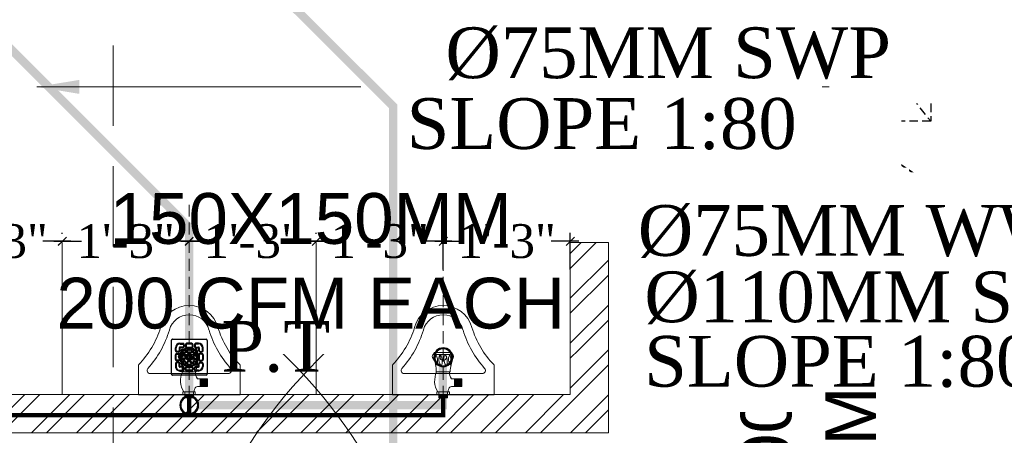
# Model space of a CAD drawing. Header units: inches. Extents: x 105152 to 158499, y 12149 to 30915.
# Tile 219 of 256: x 127097 to 127213, y 21511 to 21560. Entities that reach past the tile are written whole.
import ezdxf

# ---------------------------------------------------------------- set-up
doc = ezdxf.new("R2010")
doc.units = ezdxf.units.IN
doc.header["$MEASUREMENT"] = 0
doc.header["$PDMODE"] = 34
doc.linetypes.add('DASHED2', pattern=[0.375, 0.25, -0.125])
doc.linetypes.add('HIDDEN', pattern=[0.375, 0.25, -0.125])
for name, color, linetype in [('0-SA-DUCT', 250, 'Continuous'), ('AC-SAD', 104, 'Continuous'), ('PP--DIM', 7, 'Continuous'), ('PP-HVAC- GRILL', 1, 'Continuous'), ('PP-SPRINKLER', 1, 'Continuous')]:
    doc.layers.add(name, color=color, linetype=linetype)
for name, color, linetype, lineweight in [('AR - PLAN', 251, 'Continuous', 5), ('BEAM', 173, 'Continuous', 5), ('CENTER', 46, 'DASHED2', 9), ('COVERAGE ', 251, 'Continuous', 5), ('DIFFUSER', 3, 'Continuous', 30), ('DRAINAGE ', 7, 'Continuous', 9), ('EXHAUST AIR DUCT', 13, 'Continuous', 35), ('HVAC SERVICE', 1, 'Continuous', 35), ('HVAC TEXT PP', 104, 'Continuous', 20), ('INLINE  EXHAUST', 211, 'Continuous', 0), ('PD_BRICK WALL_115', 134, 'Continuous', 30), ('PD_FIXTURE', 21, 'Continuous', 25), ('PD_HATCH', 45, 'Continuous', 9), ('PL. FICTURE', 4, 'Continuous', 25), ('PP- 75DIA Soil Waste Sewer pipe', 90, 'Continuous', 9), ('PP-Domestic  Cold Water Supply', 5, 'Continuous', 25), ('PP-Soil Pipe', 1, 'Continuous', 25), ('PP-TEXT', 7, 'Continuous', 40), ('UAV', 140, 'Continuous', 5), ('WATER SUPPLY ', 7, 'Continuous', 9)]:
    doc.layers.add(name, color=color, linetype=linetype, lineweight=lineweight)
doc.styles.add('Arial', font='GOTHIC.TTF')
doc.styles.add('MtX_Times_New_Roman', font='txt')
doc.styles.get("Standard").update_dxf_attribs({"font": 'arial.ttf', "height": 6})
doc.styles.add('TIMES NEW ROMAN', font='times.ttf')
doc.dimstyles.new('PP-DIM', dxfattribs={"dimtxt": 4, "dimasz": 1, "dimexe": 1, "dimexo": 1, "dimgap": 0.09, "dimtad": 0, "dimdec": 0, "dimzin": 0, "dimdsep": 46, "dimlunit": 4, "dimtxsty": 'TIMES NEW ROMAN', "dimblk": 'ARCHTICK', "dimcen": 0.09, "dimdle": 1, "dimclrd": 256, "dimclre": 256, "dimclrt": 256, "dimadec": 0, "dimazin": 0, "dimtfac": 1, "dimtdec": 4, "dimtofl": 0, "dimtmove": 1, "dimatfit": 3, "dimfxl": 1, "dimtolj": 1, "dimtzin": 0, "dimlwd": -1, "dimlwe": -1, "dimarcsym": 0})

# ---------------------------------------------------------------- blocks, each defined once
blk = doc.blocks.new('PP-CEILING PENDANT')
at = {"layer": 'COVERAGE ', "color": 8, "lineweight": 5}
blk.add_circle((0, 0), 1700, dxfattribs=at)
blk = doc.blocks.new('zw$239F')
at = {"layer": 'AC-SAD', "color": 8, "linetype": 'HIDDEN', "ltscale": 50}
for p, q in [((345, 0), (0, 270)), ((0, 0), (345, 270))]:
    blk.add_line(p, q, dxfattribs=at)
at = {"layer": 'AC-SAD'}
for p, q in [((113.9, 205.2), (172.5, 251.6)), ((172.5, 251.6), (172.5, 45.7)), ((231.1, 251.6), (172.5, 251.6)), ((231.1, 251.6), (231.1, 45.7)), ((97.6, 205.2), (97.6, 92.1)), ((97.6, 205.2), (113.9, 205.2)), ((113.9, 205.2), (113.9, 92.1)), ((231.1, 205.2), (247.3, 205.2)), ((247.3, 205.2), (247.3, 92.1)), ((345, 205.2), (345, 92.1)), ((97.6, 92.1), (113.9, 92.1)), ((113.9, 92.1), (172.5, 45.7)), ((231.1, 92.1), (247.3, 92.1)), ((231.1, 45.7), (172.5, 45.7)), ((172.5, 18.4), (172.5, 45.7)), ((216.1, 45.7), (216.1, 18.4)), ((216.1, 18.4), (172.5, 18.4))]:
    blk.add_line(p, q, dxfattribs=at)
at = {"layer": 'AC-SAD', "ltscale": 500}
for p, q in [((24.4, 205.2), (0, 205.2)), ((0, 92.1), (0, 205.2)), ((97.6, 205.2), (73.2, 205.2)), ((271.7, 205.2), (247.3, 205.2)), ((247.3, 92.1), (247.3, 205.2)), ((345, 205.2), (320.6, 205.2)), ((24.4, 92.1), (0, 92.1)), ((97.6, 92.1), (73.2, 92.1)), ((271.7, 92.1), (247.3, 92.1)), ((345, 92.1), (320.6, 92.1))]:
    blk.add_line(p, q, dxfattribs=at)
at = {"layer": 'AC-SAD', "color": 1, "ltscale": 500}
for p, q in [((24.4, 92.1), (24.4, 205.2)), ((48.8, 92.1), (48.8, 205.2)), ((73.2, 92.1), (73.2, 205.2)), ((271.7, 92.1), (271.7, 205.2)), ((296.1, 92.1), (296.1, 205.2)), ((320.6, 92.1), (320.6, 205.2))]:
    blk.add_line(p, q, dxfattribs=at)
at = {"layer": 'AC-SAD', "color": 8, "linetype": 'HIDDEN', "ltscale": 50}
blk.add_lwpolyline([(0, 0), (0, 270), (345, 270), (345, 0)], close=True, dxfattribs=at)
at = {"layer": 'AC-SAD', "color": 1, "ltscale": 500}
for centre, major_axis, ratio, start_param, end_param in [((36.6, 205.2), (-8.63, 8.63), 1, 3.926991, 7.068583), ((61, 205.2), (-8.63, 8.63), 1, 3.926991, 7.068583), ((283.9, 205.2), (-8.63, 8.63), 1, 3.926991, 7.068583), ((308.3, 205.2), (-8.63, 8.63), 1, 3.926991, 7.068583), ((36.6, 92.1), (-9.21, -9.21), 0.885218, 5.436977, 8.57857), ((61, 92.1), (-9.21, -9.21), 0.885218, 5.436977, 8.57857), ((283.9, 92.1), (-9.21, -9.21), 0.885218, 5.436977, 8.57857), ((308.3, 92.1), (-9.21, -9.21), 0.885218, 5.436977, 8.57857)]:
    blk.add_ellipse(centre, major_axis=major_axis, ratio=ratio, start_param=start_param, end_param=end_param, dxfattribs=at)
blk = doc.blocks.new('zw$E1C9')
at = {"layer": '0-SA-DUCT', "color": 1}
for p, q in [((0, 3.74), (6, 9.74)), ((0, 9.74), (6, 3.74)), ((0, 8.74), (6, 8.74)), ((0, 7.74), (6, 7.74)), ((0, 6.74), (6, 6.74)), ((6, 5.74), (0, 5.74)), ((6, 4.74), (0, 4.74))]:
    blk.add_line(p, q, dxfattribs=at)
at = {"layer": '0-SA-DUCT', "color": 1, "lineweight": 30}
blk.add_lwpolyline([(0, 9.74), (6, 9.74), (6, 3.74), (0, 3.74)], close=True, dxfattribs=at)
at = {"layer": 'DIFFUSER', "color": 3, "extrusion": (2.80089e-06, 4.46e-14, 1)}
for p, q in [((3, 10.1, 0), (1.51, 12.59, 0)), ((1.51, 12.59, 0), (2.38, 12.59, 0)), ((2.38, 12.59, 0), (2.38, 13.49, 0)), ((2.38, 13.49, 0), (3.62, 13.49, 0)), ((3, 10.1, 0), (4.49, 12.59, 0)), ((3.62, 12.59, 0), (3.62, 13.49, 0)), ((4.49, 12.59, 0), (3.62, 12.59, 0))]:
    blk.add_line(p, q, dxfattribs=at)
at = {"layer": 'DIFFUSER', "color": 8, "extrusion": (-4.46e-14, -2.80089e-06, 1)}
blk.add_line((1, 8.74, 0), (1, 8.74, 0), dxfattribs=at)
at = {"layer": 'DIFFUSER', "color": 3, "extrusion": (2.80089e-06, -4.46e-14, 1)}
for p, q in [((3, 3.39, 0), (1.51, 0.9, 0)), ((3, 3.39, 0), (4.49, 0.9, 0)), ((1.51, 0.9, 0), (2.38, 0.9, 0)), ((2.38, 0.9, 0), (2.38, 0, 0)), ((2.38, 0, 0), (3.62, 0, 0)), ((4.49, 0.9, 0), (3.62, 0.9, 0)), ((3.62, 0.9, 0), (3.62, 0, 0))]:
    blk.add_line(p, q, dxfattribs=at)
blk = doc.blocks.new('HVAC SERVICE')
at = {"layer": 'EXHAUST AIR DUCT'}
for p, q in [((974.37, -44.48, 0), (968.37, -44.48, 0)), ((968.37, -44.48, 0), (968.37, -63.28, 0)), ((974.37, -44.48, 0), (974.37, -59.72, 0)), ((1018.34, -54.69, 0), (1016.86, -57.9, 0)), ((1028.86, -57.9, 0), (1027.39, -54.69, 0)), ((1016.86, -57.9, 0), (1016.86, -121.68, 0)), ((1016.86, -57.9, 0), (1028.86, -57.9, 0)), ((1028.86, -57.9, 0), (1028.86, -121.68, 0)), ((968.37, -59.72, 0), (974.37, -59.72, 0)), ((974.37, -59.72, 0), (977.7, -63.28, 0)), ((1012.73, -63.28, 0), (1016.86, -59.66, 0)), ((1032.56, -62.16, 0), (1028.86, -59.68, 0)), ((1028.86, -68.16, 0), (1028.86, -62.16, 0)), ((1094.52, -62.16, 0), (1032.56, -62.16, 0)), ((1032.56, -68.16, 0), (1032.56, -62.16, 0)), ((1012.73, -63.28, 0), (815.35, -63.28, 0)), ((931.26, -63.28, 0), (925.26, -63.28, 0)), ((1012.73, -69.28, 0), (1012.73, -63.28, 0)), ((1016.86, -69.28, 0), (1016.86, -63.28, 0)), ((1094.52, -68.16, 0), (1028.86, -68.16, 0)), ((1016.86, -69.28, 0), (815.35, -69.28, 0))]:
    blk.add_line(p, q, dxfattribs=at)
at = {"layer": 'INLINE  EXHAUST', "lineweight": 30, "ltscale": 1000, "xscale": 0.08, "yscale": 0.08, "zscale": 0.08, "rotation": 270}
blk.add_blockref('zw$239F', (1010.97, -27.1, 0), dxfattribs=at)
at = {"layer": 'PP-HVAC- GRILL', "lineweight": 30, "ltscale": 1000, "xscale": 0.6666666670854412, "yscale": 0.6666666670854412, "zscale": 0.6666666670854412, "rotation": 90}
blk.add_blockref('zw$E1C9', (975.82, -48.48, 0), dxfattribs=at)
at = {"layer": 'HVAC TEXT PP', "insert": (1010.12, -120.49, 0), "char_height": 6, "attachment_point": 1, "rotation": 90, "bg_fill": 2}
blk.add_mtext_dynamic_manual_height_columns('\\pxql;300X200MM\\P500 CFM ', width=135.3112, gutter_width=50, heights=[-16], dxfattribs=at)
at = {"layer": 'HVAC TEXT PP', "insert": (891.69, -63.18), "char_height": 6, "attachment_point": 1, "bg_fill": 2}
blk.add_mtext_dynamic_manual_height_columns('\\pxqc;150X150MM\\P200 CFM EACH', width=135.3112, gutter_width=50, heights=[-16], dxfattribs=at)
at = {"layer": 'HVAC TEXT PP', "insert": (996.6, -63.72), "char_height": 6, "attachment_point": 1, "bg_fill": 2}
blk.add_mtext_dynamic_manual_height_columns('\\pxqc;150X150MM\\P200 CFM EACH', width=135.3112, gutter_width=50, heights=[-16], dxfattribs=at)
blk = doc.blocks.new('URINAL AV-PP')
at = {"layer": 'CENTER', "ltscale": 5}
blk.add_line((0, 0.33), (0, -19.61), dxfattribs=at)
at = {"layer": 'UAV'}
for p, q in [((-0.66, -0.29), (-0.66, 0)), ((-0.66, 0), (0.63, 0)), ((-0.44, 0.33), (-0.44, 0)), ((0.44, 0.33), (-0.44, 0.33)), ((0.44, 0.27), (-0.44, 0.27)), ((0.44, 0.22), (-0.44, 0.22)), ((0.44, 0.16), (-0.44, 0.16)), ((0.44, 0.11), (-0.44, 0.11)), ((0.44, 0.06), (-0.44, 0.06)), ((-0.44, 0), (-0.44, -0.29)), ((0, 0.33), (0, 0)), ((0.44, 0), (0.44, 0.33)), ((0.63, 0), (0.63, -0.29)), ((0.63, -0.29), (-0.66, -0.29)), ((0.44, 0), (0.44, -0.29)), ((0.85, -0.83), (1.91, -0.83)), ((1.15, -1.62), (1.15, -0.83)), ((1.2, -1.62), (1.2, -0.83)), ((1.25, -1.62), (1.25, -0.83)), ((1.31, -1.62), (1.31, -0.83)), ((1.36, -1.62), (1.36, -0.83)), ((1.42, -1.62), (1.42, -0.83)), ((1.47, -1.62), (1.47, -0.83)), ((1.53, -1.62), (1.53, -0.83)), ((1.58, -1.62), (1.58, -0.83)), ((1.64, -1.62), (1.64, -0.83)), ((1.69, -1.62), (1.69, -0.83)), ((1.75, -1.62), (1.75, -0.83)), ((1.8, -1.62), (1.8, -0.83)), ((1.86, -1.62), (1.86, -0.83)), ((1.91, -1.62), (1.91, -0.83)), ((0.85, -1.62), (1.91, -1.62)), ((-0.75, -2.36), (0.72, -2.36)), ((-0.94, -4.35), (0.89, -4.36))]:
    blk.add_line(p, q, dxfattribs=at)
for centre, radius, start, end in [((1.3, -1.43), 2.19, 148.4203, 205.0044), ((0.95, -0.41), 0.434, 163.4815, 256.4871), ((1.83, -2.28), 1.18, 146.0106, 183.9414), ((-2.89, -2.61), 2.16, 325.4641, 6.6805), ((0.92, -3.72), 1.38, 149.002, 179.3727), ((-0.22, -3.03), 0.0444, 22.3068, 157.6932), ((-1.74, -3.47), 1.63, 344.6565, 16.3906), ((1.44, -3.72), 1.38, 149.002, 179.3727), ((0.3, -3.03), 0.0444, 22.3068, 157.6932), ((-1.22, -3.47), 1.63, 344.6565, 16.3906), ((5.19, -2.14), 4.48, 182.7872, 201.6775), ((-0.85, -3.93), 0.281, 160.0867, 238.5665), ((-0.04, -3.63), 0.833, 137.2334, 212.3378), ((-0.99, -3.85), 0.344, 317.3015, 350.6653), ((-1.79, -3.48), 1.21, 339.5193, 19.7037), ((0.56, -3.69), 1.02, 180.5091, 203.3313), ((-0.49, -3.77), 0.353, 290.2975, 337.3492), ((1.08, -3.69), 1.02, 180.5091, 203.3313), ((0.03, -3.77), 0.353, 290.2975, 337.3492), ((1.36, -3.63), 0.833, 137.2334, 212.3378), ((0.4, -3.84), 0.344, 317.3015, 350.6653), ((-0.4, -3.47), 1.21, 339.5193, 19.7037), ((0.81, -3.95), 0.263, 303.5384, 36.0533), ((-0.04, -21.41), 17.27, 86.6913, 93.1887), ((-1.62, -4.45), 0.684, 8.4516, 24.808), ((0.46, -4.08), 0.504, 327.1624, 350.0789)]:
    blk.add_arc(centre, radius, start, end, dxfattribs=at)
blk = doc.blocks.new('_ArchTick')
at = {"color": 0, "linetype": 'ByBlock', "const_width": 0.15}
blk.add_lwpolyline([(-0.5, -0.5), (0.5, 0.5)], dxfattribs=at)
blk = doc.blocks.new('*D798')
at = {"layer": 'Defpoints', "color": 0}
for p in [(587.66, 256.84), (587.66, 252.51), (602.66, 252.51)]:
    blk.add_point(p, dxfattribs=at)
at = {"layer": 'PP--DIM', "ltscale": 12}
for p, q in [((587.66, 253.51), (587.66, 257.84)), ((602.66, 253.51), (602.66, 257.84)), ((586.66, 256.84), (589.94, 256.84)), ((603.66, 256.84), (600.39, 256.84))]:
    blk.add_line(p, q, dxfattribs=at)
at = {"layer": 'PP--DIM', "rotation": 180}
blk.add_blockref('_ArchTick', (587.66, 256.84), dxfattribs=at)
at = {"layer": 'PP--DIM'}
blk.add_blockref('_ArchTick', (602.66, 256.84), dxfattribs=at)
at = {"layer": 'PP--DIM', "insert": (595.16, 256.84), "char_height": 4, "attachment_point": 5, "style": 'TIMES NEW ROMAN'}
blk.add_mtext('\\A1;1\'-3"', dxfattribs=at)
blk = doc.blocks.new('*D799')
at = {"layer": 'Defpoints', "color": 0}
for p in [(572.66, 256.84), (572.66, 256.72), (587.66, 252.51)]:
    blk.add_point(p, dxfattribs=at)
at = {"layer": 'PP--DIM', "ltscale": 12}
for p, q in [((572.66, 257.72), (572.66, 257.84)), ((587.66, 253.51), (587.66, 257.84)), ((571.66, 256.84), (574.94, 256.84)), ((588.66, 256.84), (585.39, 256.84))]:
    blk.add_line(p, q, dxfattribs=at)
at = {"layer": 'PP--DIM', "rotation": 180}
blk.add_blockref('_ArchTick', (572.66, 256.84), dxfattribs=at)
at = {"layer": 'PP--DIM'}
blk.add_blockref('_ArchTick', (587.66, 256.84), dxfattribs=at)
at = {"layer": 'PP--DIM', "insert": (580.16, 256.84), "char_height": 4, "attachment_point": 5, "style": 'TIMES NEW ROMAN'}
blk.add_mtext('\\A1;1\'-3"', dxfattribs=at)
blk = doc.blocks.new('*D800')
at = {"layer": 'Defpoints', "color": 0}
for p in [(557.65, 256.84), (557.65, 256.84), (572.66, 256.72)]:
    blk.add_point(p, dxfattribs=at)
at = {"layer": 'PP--DIM', "ltscale": 12}
for p, q in [((557.65, 257.84), (557.65, 257.84)), ((572.66, 257.72), (572.66, 257.84)), ((556.65, 256.84), (559.94, 256.84)), ((573.66, 256.84), (570.38, 256.84))]:
    blk.add_line(p, q, dxfattribs=at)
at = {"layer": 'PP--DIM', "rotation": 180}
blk.add_blockref('_ArchTick', (557.65, 256.84), dxfattribs=at)
at = {"layer": 'PP--DIM'}
blk.add_blockref('_ArchTick', (572.66, 256.84), dxfattribs=at)
at = {"layer": 'PP--DIM', "insert": (565.16, 256.84), "char_height": 4, "attachment_point": 5, "style": 'TIMES NEW ROMAN'}
blk.add_mtext('\\A1;1\'-3"', dxfattribs=at)
blk = doc.blocks.new('*D801')
at = {"layer": 'Defpoints', "color": 0}
for p in [(542.66, 256.84), (542.66, 256.72), (557.65, 256.84)]:
    blk.add_point(p, dxfattribs=at)
at = {"layer": 'PP--DIM', "ltscale": 12}
for p, q in [((542.66, 257.72), (542.66, 257.84)), ((557.65, 257.84), (557.65, 257.84)), ((541.66, 256.84), (544.94, 256.84)), ((558.65, 256.84), (555.38, 256.84))]:
    blk.add_line(p, q, dxfattribs=at)
at = {"layer": 'PP--DIM', "rotation": 180}
blk.add_blockref('_ArchTick', (542.66, 256.84), dxfattribs=at)
at = {"layer": 'PP--DIM'}
blk.add_blockref('_ArchTick', (557.65, 256.84), dxfattribs=at)
at = {"layer": 'PP--DIM', "insert": (550.16, 256.84), "char_height": 4, "attachment_point": 5, "style": 'TIMES NEW ROMAN'}
blk.add_mtext('\\A1;1\'-3"', dxfattribs=at)
blk = doc.blocks.new('*D802')
at = {"layer": 'Defpoints', "color": 0}
for p in [(527.65, 256.84), (527.65, 256.84), (542.66, 256.72)]:
    blk.add_point(p, dxfattribs=at)
at = {"layer": 'PP--DIM', "ltscale": 12}
for p, q in [((527.65, 257.84), (527.65, 257.84)), ((542.66, 257.72), (542.66, 257.84)), ((526.65, 256.84), (529.94, 256.84)), ((543.66, 256.84), (540.38, 256.84))]:
    blk.add_line(p, q, dxfattribs=at)
at = {"layer": 'PP--DIM', "rotation": 180}
blk.add_blockref('_ArchTick', (527.65, 256.84), dxfattribs=at)
at = {"layer": 'PP--DIM'}
blk.add_blockref('_ArchTick', (542.66, 256.84), dxfattribs=at)
at = {"layer": 'PP--DIM', "insert": (535.16, 256.84), "char_height": 4, "attachment_point": 5, "style": 'TIMES NEW ROMAN'}
blk.add_mtext('\\A1;1\'-3"', dxfattribs=at)
blk = doc.blocks.new('BT-PP')
for radius in [37.5, 33.8]:
    blk.add_circle((0, 0), radius)
blk = doc.blocks.new('PP-GRATING')
at = {"linetype": 'Continuous'}
for p, q in [((-53.1, -49.4), (-53.1, 49.4)), ((-49.7, 52.9), (49.7, 52.9)), ((-27.6, 40.7), (-27.6, 38.6)), ((-19.6, 40.7), (-27.6, 40.7)), ((-19.6, 38.6), (-27.6, 38.6)), ((-27.6, 29.6), (-27.6, 27.5)), ((-27.6, 29.6), (-19.6, 29.6)), ((-19.6, 38.6), (-19.6, 40.7)), ((-19.6, 27.5), (-19.6, 29.6)), ((-17.3, 31.8), (-17.3, 36.4)), ((-15.3, 36.4), (-17.3, 36.4)), ((-17.3, 31.8), (-15.3, 31.8)), ((-15.3, 31.8), (-15.3, 36.4)), ((-11.4, 36.4), (-11.4, 31.8)), ((-9.4, 36.4), (-11.4, 36.4)), ((-11.4, 31.8), (-9.4, 31.8)), ((-9.4, 36.4), (-9.4, 31.8)), ((-7.1, 38.6), (-7.1, 40.7)), ((-7.1, 40.7), (6.5, 40.7)), ((-7.1, 38.6), (6.5, 38.6)), ((-7.1, 29.6), (6.5, 29.6)), ((-7.1, 29.6), (-7.1, 27.5)), ((6.5, 40.7), (6.5, 38.6)), ((6.5, 29.6), (6.5, 27.5)), ((8.8, 31.8), (8.8, 36.4)), ((10.9, 36.4), (8.8, 36.4)), ((8.8, 31.8), (10.9, 31.8)), ((10.9, 31.8), (10.9, 36.4)), ((14.7, 31.8), (14.7, 36.4)), ((14.7, 36.4), (16.8, 36.4)), ((16.8, 31.8), (14.7, 31.8)), ((16.8, 31.8), (16.8, 36.4)), ((19, 40.7), (27, 40.7)), ((19, 38.6), (19, 40.7)), ((19, 38.6), (27, 38.6)), ((27, 29.6), (19, 29.6)), ((19, 27.5), (19, 29.6)), ((27, 40.7), (27, 38.6)), ((27, 29.6), (27, 27.5)), ((52.6, 50), (52.6, -48.9)), ((-38.9, 27.3), (-41, 27.3)), ((-41, 27.3), (-41, 19.3)), ((-38.9, 19.3), (-41, 19.3)), ((-41, 6.8), (-41, -6.8)), ((-38.9, 6.8), (-41, 6.8)), ((-38.9, 27.3), (-38.9, 19.3)), ((-38.9, 6.8), (-38.9, -6.8)), ((-36.7, 17), (-32.1, 17)), ((-36.7, 17), (-36.7, 15)), ((-36.7, 15), (-32.1, 15)), ((-32.1, 11.1), (-36.7, 11.1)), ((-36.7, 11.1), (-36.7, 9.1)), ((-32.1, 9.1), (-36.7, 9.1)), ((-32.1, 9.1), (-32.1, 11.1)), ((-29.8, 19.3), (-29.8, 27.3)), ((-27.8, 27.3), (-29.8, 27.3)), ((-29.8, 19.3), (-27.8, 19.3)), ((-29.8, -6.8), (-29.8, 6.8)), ((-29.8, 6.8), (-27.8, 6.8)), ((-27.8, 19.3), (-27.8, 27.3)), ((-27.8, -6.8), (-27.8, 6.8)), ((-27.6, 27.5), (-19.6, 27.5)), ((-23.9, 14.8), (-23.9, 19.3)), ((-21.9, 19.3), (-23.9, 19.3)), ((-21.9, 14.8), (-23.9, 14.8)), ((-23.9, -2.3), (-23.9, 2.3)), ((-21.9, 2.3), (-23.9, 2.3)), ((-21.9, 14.8), (-21.9, 19.3)), ((-21.9, -2.3), (-21.9, 2.3)), ((-19.6, 23.6), (-15.1, 23.6)), ((-19.6, 21.6), (-19.6, 23.6)), ((-19.6, 21.6), (-15.1, 21.6)), ((-15.1, 12.5), (-19.6, 12.5)), ((-19.6, 12.5), (-19.6, 10.5)), ((-15.1, 10.5), (-19.6, 10.5)), ((-19.6, 6.6), (-15.1, 6.6)), ((-19.6, 4.5), (-19.6, 6.6)), ((-19.6, 4.5), (-15.1, 4.5)), ((-15.1, 23.6), (-15.1, 21.6)), ((-15.1, 12.5), (-15.1, 10.5)), ((-15.1, 6.6), (-15.1, 4.5)), ((-12.8, 19.3), (-12.8, 14.8)), ((-10.7, 19.3), (-12.8, 19.3)), ((-12.8, 14.8), (-10.7, 14.8)), ((-12.8, 2.3), (-12.8, -2.3)), ((-10.7, 2.3), (-12.8, 2.3)), ((-10.7, 19.3), (-10.7, 14.8)), ((-10.7, 2.3), (-10.7, -2.3)), ((-7.1, 27.5), (6.5, 27.5)), ((-6.9, 14.8), (-6.9, 19.3)), ((-4.8, 19.3), (-6.9, 19.3)), ((-4.8, 14.8), (-6.9, 14.8)), ((-6.9, -2.3), (-6.9, 2.3)), ((-4.8, 2.3), (-6.9, 2.3)), ((-4.8, 14.8), (-4.8, 19.3)), ((-4.8, -2.3), (-4.8, 2.3)), ((-2.6, 23.6), (2, 23.6)), ((-2.6, 21.6), (-2.6, 23.6)), ((-2.6, 21.6), (2, 21.6)), ((2, 12.5), (-2.6, 12.5)), ((-2.6, 12.5), (-2.6, 10.5)), ((2, 10.5), (-2.6, 10.5)), ((-2.6, 6.6), (2, 6.6)), ((-2.6, 4.5), (-2.6, 6.6)), ((-2.6, 4.5), (2, 4.5)), ((2, 23.6), (2, 21.6)), ((2, 12.5), (2, 10.5)), ((2, 6.6), (2, 4.5)), ((4.3, 19.3), (4.3, 14.8)), ((6.3, 19.3), (4.3, 19.3)), ((4.3, 14.8), (6.3, 14.8)), ((4.3, 2.3), (4.3, -2.3)), ((6.3, 2.3), (4.3, 2.3)), ((6.3, 19.3), (6.3, 14.8)), ((6.3, 2.3), (6.3, -2.3)), ((10.2, 14.8), (10.2, 19.3)), ((12.2, 19.3), (10.2, 19.3)), ((12.2, 14.8), (10.2, 14.8)), ((10.2, -2.3), (10.2, 2.3)), ((12.2, 2.3), (10.2, 2.3)), ((12.2, 14.8), (12.2, 19.3)), ((12.2, -2.3), (12.2, 2.3)), ((14.5, 23.6), (19, 23.6)), ((14.5, 21.6), (14.5, 23.6)), ((14.5, 21.6), (19, 21.6)), ((19, 12.5), (14.5, 12.5)), ((14.5, 12.5), (14.5, 10.5)), ((19, 10.5), (14.5, 10.5)), ((14.5, 6.6), (19, 6.6)), ((14.5, 4.5), (14.5, 6.6)), ((14.5, 4.5), (19, 4.5)), ((27, 27.5), (19, 27.5)), ((19, 23.6), (19, 21.6)), ((19, 12.5), (19, 10.5)), ((19, 6.6), (19, 4.5)), ((21.3, 19.3), (21.3, 14.8)), ((23.4, 19.3), (21.3, 19.3)), ((21.3, 14.8), (23.4, 14.8)), ((21.3, 2.3), (21.3, -2.3)), ((23.4, 2.3), (21.3, 2.3)), ((23.4, 19.3), (23.4, 14.8)), ((23.4, 2.3), (23.4, -2.3)), ((27.2, 19.3), (27.2, 27.3)), ((27.2, 27.3), (29.3, 27.3)), ((29.3, 19.3), (27.2, 19.3)), ((27.2, -6.8), (27.2, 6.8)), ((29.3, 6.8), (27.2, 6.8)), ((29.3, 19.3), (29.3, 27.3)), ((29.3, -6.8), (29.3, 6.8)), ((36.1, 17), (31.5, 17)), ((36.1, 15), (31.5, 15)), ((31.5, 11.1), (36.1, 11.1)), ((31.5, 9.1), (31.5, 11.1)), ((31.5, 9.1), (36.1, 9.1)), ((36.1, 17), (36.1, 15)), ((36.1, 11.1), (36.1, 9.1)), ((38.4, 27.3), (38.4, 19.3)), ((38.4, 27.3), (40.4, 27.3)), ((38.4, 19.3), (40.4, 19.3)), ((38.4, 6.8), (38.4, -6.8)), ((38.4, 6.8), (40.4, 6.8)), ((40.4, 27.3), (40.4, 19.3)), ((40.4, 6.8), (40.4, -6.8)), ((-41, -6.8), (-38.9, -6.8)), ((-41, -27.3), (-41, -19.3)), ((-38.9, -19.3), (-41, -19.3)), ((-38.9, -27.3), (-41, -27.3)), ((-38.9, -27.3), (-38.9, -19.3)), ((-36.7, -9.1), (-32.1, -9.1)), ((-36.7, -9.1), (-36.7, -11.1)), ((-36.7, -11.1), (-32.1, -11.1)), ((-36.7, -17), (-36.7, -15)), ((-36.7, -15), (-32.1, -15)), ((-36.7, -17), (-32.1, -17)), ((-32.1, -9.1), (-32.1, -11.1)), ((-29.8, -6.8), (-27.8, -6.8)), ((-29.8, -19.3), (-27.8, -19.3)), ((-29.8, -19.3), (-29.8, -27.3)), ((-27.8, -27.3), (-29.8, -27.3)), ((-27.8, -19.3), (-27.8, -27.3)), ((-27.6, -27.5), (-19.6, -27.5)), ((-27.6, -29.6), (-27.6, -27.5)), ((-21.9, -2.3), (-23.9, -2.3)), ((-23.9, -19.3), (-23.9, -14.8)), ((-21.9, -14.8), (-23.9, -14.8)), ((-21.9, -19.3), (-23.9, -19.3)), ((-21.9, -19.3), (-21.9, -14.8)), ((-15.1, -4.5), (-19.6, -4.5)), ((-19.6, -4.5), (-19.6, -6.6)), ((-15.1, -6.6), (-19.6, -6.6)), ((-19.6, -10.5), (-15.1, -10.5)), ((-19.6, -12.5), (-19.6, -10.5)), ((-19.6, -12.5), (-15.1, -12.5)), ((-15.1, -21.6), (-19.6, -21.6)), ((-19.6, -21.6), (-19.6, -23.6)), ((-15.1, -23.6), (-19.6, -23.6)), ((-19.6, -27.5), (-19.6, -29.6)), ((-15.1, -4.5), (-15.1, -6.6)), ((-15.1, -10.5), (-15.1, -12.5)), ((-15.1, -21.6), (-15.1, -23.6)), ((-12.8, -2.3), (-10.7, -2.3)), ((-12.8, -14.8), (-12.8, -19.3)), ((-10.7, -14.8), (-12.8, -14.8)), ((-12.8, -19.3), (-10.7, -19.3)), ((-10.7, -14.8), (-10.7, -19.3)), ((-7.1, -27.5), (6.5, -27.5)), ((-7.1, -29.6), (-7.1, -27.5)), ((-4.8, -2.3), (-6.9, -2.3)), ((-6.9, -19.3), (-6.9, -14.8)), ((-4.8, -14.8), (-6.9, -14.8)), ((-4.8, -19.3), (-6.9, -19.3)), ((-4.8, -19.3), (-4.8, -14.8)), ((2, -4.5), (-2.6, -4.5)), ((-2.6, -4.5), (-2.6, -6.6)), ((2, -6.6), (-2.6, -6.6)), ((-2.6, -10.5), (2, -10.5)), ((-2.6, -12.5), (-2.6, -10.5)), ((-2.6, -12.5), (2, -12.5)), ((2, -21.6), (-2.6, -21.6)), ((-2.6, -21.6), (-2.6, -23.6)), ((2, -23.6), (-2.6, -23.6)), ((2, -4.5), (2, -6.6)), ((2, -10.5), (2, -12.5)), ((2, -21.6), (2, -23.6)), ((4.3, -2.3), (6.3, -2.3)), ((4.3, -14.8), (4.3, -19.3)), ((6.3, -14.8), (4.3, -14.8)), ((4.3, -19.3), (6.3, -19.3)), ((6.3, -14.8), (6.3, -19.3)), ((6.5, -29.6), (6.5, -27.5)), ((12.2, -2.3), (10.2, -2.3)), ((10.2, -19.3), (10.2, -14.8)), ((12.2, -14.8), (10.2, -14.8)), ((12.2, -19.3), (10.2, -19.3)), ((12.2, -19.3), (12.2, -14.8)), ((19, -4.5), (14.5, -4.5)), ((14.5, -4.5), (14.5, -6.6)), ((19, -6.6), (14.5, -6.6)), ((14.5, -10.5), (19, -10.5)), ((14.5, -12.5), (14.5, -10.5)), ((14.5, -12.5), (19, -12.5)), ((19, -21.6), (14.5, -21.6)), ((14.5, -21.6), (14.5, -23.6)), ((19, -23.6), (14.5, -23.6)), ((19, -4.5), (19, -6.6)), ((19, -10.5), (19, -12.5)), ((19, -21.6), (19, -23.6)), ((27, -27.5), (19, -27.5)), ((19, -27.5), (19, -29.6)), ((21.3, -2.3), (23.4, -2.3)), ((21.3, -14.8), (21.3, -19.3)), ((23.4, -14.8), (21.3, -14.8)), ((21.3, -19.3), (23.4, -19.3)), ((23.4, -14.8), (23.4, -19.3)), ((27, -29.6), (27, -27.5)), ((29.3, -6.8), (27.2, -6.8)), ((27.2, -19.3), (27.2, -27.3)), ((29.3, -19.3), (27.2, -19.3)), ((27.2, -27.3), (29.3, -27.3)), ((29.3, -19.3), (29.3, -27.3)), ((36.1, -9.1), (31.5, -9.1)), ((31.5, -9.1), (31.5, -11.1)), ((36.1, -11.1), (31.5, -11.1)), ((36.1, -15), (31.5, -15)), ((36.1, -17), (31.5, -17)), ((36.1, -9.1), (36.1, -11.1)), ((36.1, -17), (36.1, -15)), ((40.4, -6.8), (38.4, -6.8)), ((38.4, -19.3), (40.4, -19.3)), ((38.4, -27.3), (38.4, -19.3)), ((38.4, -27.3), (40.4, -27.3)), ((40.4, -27.3), (40.4, -19.3)), ((49.2, -52.3), (-50.3, -52.3)), ((-27.6, -29.6), (-19.6, -29.6)), ((-27.6, -40.7), (-27.6, -38.6)), ((-19.6, -38.6), (-27.6, -38.6)), ((-19.6, -40.7), (-27.6, -40.7)), ((-19.6, -38.6), (-19.6, -40.7)), ((-17.3, -31.8), (-17.3, -36.4)), ((-17.3, -31.8), (-15.3, -31.8)), ((-15.3, -36.4), (-17.3, -36.4)), ((-15.3, -31.8), (-15.3, -36.4)), ((-11.4, -36.4), (-11.4, -31.8)), ((-11.4, -31.8), (-9.4, -31.8)), ((-9.4, -36.4), (-11.4, -36.4)), ((-9.4, -36.4), (-9.4, -31.8)), ((-7.1, -29.6), (6.5, -29.6)), ((6.5, -38.6), (-7.1, -38.6)), ((-7.1, -38.6), (-7.1, -40.7)), ((6.5, -40.7), (-7.1, -40.7)), ((6.5, -38.7), (6.5, -40.7)), ((8.8, -31.8), (8.8, -36.4)), ((8.8, -31.8), (10.9, -31.8)), ((8.8, -36.4), (10.9, -36.4)), ((10.9, -31.8), (10.9, -36.4)), ((14.7, -31.8), (14.7, -36.4)), ((16.8, -31.8), (14.7, -31.8)), ((14.7, -36.4), (16.8, -36.4)), ((16.8, -31.8), (16.8, -36.4)), ((27, -29.6), (19, -29.6)), ((19, -38.6), (19, -40.7)), ((19, -38.6), (27, -38.6)), ((19, -40.7), (27, -40.7)), ((27, -40.7), (27, -38.6))]:
    blk.add_line(p, q, dxfattribs=at)
for centre, radius, start, end in [((-49.7, 49.4), 3.41, 90, 180), ((-27.6, 27.3), 13.4, 90, 180), ((-27.6, 27.3), 11.4, 90, 180), ((-27.6, 27.3), 2.27, 90, 180), ((-19.6, 36.4), 4.32, 360, 90), ((-19.6, 36.4), 2.27, 360, 90), ((-19.6, 31.8), 4.32, 270, 360), ((-19.6, 31.8), 2.27, 270, 360), ((-7.1, 36.4), 4.32, 90, 180), ((-7.1, 31.8), 4.32, 180, 270), ((-7.1, 36.4), 2.27, 90, 180), ((-7.1, 31.8), 2.27, 180, 270), ((6.5, 36.4), 4.32, 360, 90), ((6.5, 36.4), 2.27, 360, 90), ((6.5, 31.8), 4.32, 270, 360), ((6.5, 31.8), 2.27, 270, 360), ((19, 36.4), 4.32, 90, 180), ((19, 31.8), 4.32, 180, 270), ((19, 36.4), 2.27, 90, 180), ((19, 31.8), 2.27, 180, 270), ((27, 27.3), 13.4, 0, 90), ((27, 27.3), 11.4, 0, 90), ((27, 27.3), 2.27, 0, 90), ((49.7, 50), 2.84, 360, 90), ((-36.7, 19.3), 4.32, 180, 270), ((-36.7, 6.8), 4.32, 90, 180), ((-36.7, 19.3), 2.27, 180, 270), ((-36.7, 6.8), 2.27, 90, 180), ((-32.1, 19.3), 4.32, 270, 360), ((-32.1, 19.3), 2.27, 270, 360), ((-32.1, 6.8), 4.32, 360, 90), ((-32.1, 6.8), 2.27, 360, 90), ((-27.6, 27.3), 0.227, 90, 180), ((-19.6, 19.3), 4.32, 90, 180), ((-19.6, 14.8), 4.32, 180, 270), ((-19.6, 2.3), 4.32, 90, 180), ((-19.6, 19.3), 2.27, 90, 180), ((-19.6, 19.3), 2.27, 90, 180), ((-19.6, 14.8), 2.27, 180, 270), ((-19.6, 2.3), 2.27, 90, 180), ((-19.6, 2.3), 2.27, 90, 180), ((-15.1, 19.3), 4.32, 360, 90), ((-15.1, 19.3), 2.27, 360, 90), ((-15.1, 14.8), 2.27, 270, 360), ((-15.1, 14.8), 4.32, 270, 0), ((-15.1, 2.3), 4.32, 360, 90), ((-15.1, 2.3), 2.27, 360, 90), ((-2.6, 19.3), 4.32, 90, 180), ((-2.6, 14.8), 4.32, 180, 270), ((-2.6, 2.3), 4.32, 90, 180), ((-2.6, 19.3), 2.27, 90, 180), ((-2.6, 19.3), 2.27, 90, 180), ((-2.6, 14.8), 2.27, 180, 270), ((-2.6, 2.3), 2.27, 90, 180), ((-2.6, 2.3), 2.27, 90, 180), ((2, 19.3), 4.32, 360, 90), ((2, 19.3), 2.27, 360, 90), ((2, 14.8), 2.27, 270, 0), ((2, 14.8), 4.32, 270, 0), ((2, 2.3), 4.32, 360, 90), ((2, 2.3), 2.27, 360, 90), ((14.5, 19.3), 4.32, 90, 180), ((14.5, 14.8), 4.32, 180, 270), ((14.5, 2.3), 4.32, 90, 180), ((14.5, 19.3), 2.27, 90, 180), ((14.5, 14.8), 2.27, 180, 270), ((14.5, 2.3), 2.27, 90, 180), ((14.5, 2.3), 2.27, 90, 180), ((19, 19.3), 4.32, 360, 90), ((19, 19.3), 2.27, 360, 90), ((19, 14.8), 2.27, 270, 0), ((19, 14.8), 4.32, 270, 0), ((19, 2.3), 4.32, 360, 90), ((19, 2.3), 2.27, 360, 90), ((27, 27.3), 0.227, 0, 90), ((31.5, 19.3), 4.32, 180, 270), ((31.5, 6.8), 4.32, 90, 180), ((31.5, 19.3), 2.27, 180, 270), ((31.5, 6.8), 2.27, 90, 180), ((36.1, 19.3), 2.27, 270, 0), ((36.1, 19.3), 4.32, 270, 0), ((36.1, 6.8), 4.32, 360, 90), ((36.1, 6.8), 2.27, 360, 90), ((-36.7, -6.8), 4.32, 180, 270), ((-36.7, -19.3), 4.32, 90, 180), ((-27.6, -27.3), 13.4, 180, 270), ((-36.7, -6.8), 2.27, 180, 270), ((-36.7, -19.3), 2.27, 90, 180), ((-27.6, -27.3), 11.4, 180, 270), ((-32.1, -6.8), 4.32, 270, 360), ((-32.1, -6.8), 2.27, 270, 360), ((-32.1, -19.3), 4.32, 360, 90), ((-32.1, -19.3), 2.27, 360, 90), ((-27.6, -27.3), 2.27, 180, 270), ((-27.6, -27.3), 0.227, 180, 270), ((-19.6, -2.3), 4.32, 180, 270), ((-19.6, -14.8), 4.32, 90, 180), ((-19.6, -19.3), 4.32, 180, 270), ((-19.6, -2.3), 2.27, 180, 270), ((-19.6, -14.8), 2.27, 90, 180), ((-19.6, -14.8), 2.27, 90, 180), ((-19.6, -19.3), 2.27, 180, 270), ((-19.6, -31.8), 4.32, 360, 90), ((-15.1, -2.3), 2.27, 270, 360), ((-15.1, -2.3), 4.32, 270, 0), ((-15.1, -14.8), 4.32, 360, 90), ((-15.1, -14.8), 2.27, 360, 90), ((-15.1, -19.3), 2.27, 270, 360), ((-15.1, -19.3), 4.32, 270, 0), ((-7.1, -31.8), 4.32, 90, 180), ((-2.6, -2.3), 4.32, 180, 270), ((-2.6, -14.8), 4.32, 90, 180), ((-2.6, -19.3), 4.32, 180, 270), ((-2.6, -2.3), 2.27, 180, 270), ((-2.6, -14.8), 2.27, 90, 180), ((-2.6, -14.8), 2.27, 90, 180), ((-2.6, -19.3), 2.27, 180, 270), ((2, -2.3), 2.27, 270, 0), ((2, -2.3), 4.32, 270, 0), ((2, -14.8), 4.32, 360, 90), ((2, -14.8), 2.27, 360, 90), ((2, -19.3), 2.27, 270, 0), ((2, -19.3), 4.32, 270, 0), ((6.5, -31.8), 4.32, 360, 90), ((14.5, -2.3), 4.32, 180, 270), ((14.5, -14.8), 4.32, 90, 180), ((14.5, -19.3), 4.32, 180, 270), ((14.5, -2.3), 2.27, 180, 270), ((14.5, -14.8), 2.27, 90, 180), ((14.5, -14.8), 2.27, 90, 180), ((14.5, -19.3), 2.27, 180, 270), ((19, -31.8), 4.32, 90, 180), ((19, -2.3), 2.27, 270, 0), ((19, -2.3), 4.32, 270, 0), ((19, -14.8), 4.32, 360, 90), ((19, -14.8), 2.27, 360, 90), ((19, -19.3), 2.27, 270, 0), ((19, -19.3), 4.32, 270, 0), ((27, -27.3), 2.27, 270, 360), ((27, -27.3), 0.227, 270, 360), ((27, -27.3), 13.4, 270, 360), ((27, -27.3), 11.4, 270, 360), ((31.5, -6.8), 4.32, 180, 270), ((31.5, -19.3), 4.32, 90, 180), ((31.5, -6.8), 2.27, 180, 270), ((31.5, -19.3), 2.27, 90, 180), ((36.1, -6.8), 2.27, 270, 0), ((36.1, -6.8), 4.32, 270, 0), ((36.1, -19.3), 4.32, 360, 90), ((36.1, -19.3), 2.27, 360, 90), ((-50.7, -49.8), 2.49, 171.2591, 278.7567), ((-19.6, -31.8), 2.27, 360, 90), ((-19.6, -36.4), 4.32, 270, 0), ((-19.6, -36.4), 2.27, 270, 0), ((-7.1, -36.4), 4.32, 180, 270), ((-7.1, -31.8), 2.27, 90, 180), ((-7.1, -36.4), 2.27, 180, 270), ((6.5, -31.8), 2.27, 360, 90), ((6.6, -36.4), 2.27, 269.679, 359.679), ((6.6, -36.4), 4.32, 269.679, 359.679), ((19, -36.4), 4.32, 180, 270), ((19, -31.8), 2.27, 90, 180), ((19, -36.4), 2.27, 180, 270), ((49.2, -48.9), 3.41, 270, 360)]:
    blk.add_arc(centre, radius, start, end, dxfattribs=at)
blk = doc.blocks.new('A$C33087201')
at = {"color": 251, "lineweight": 5}
for p, q in [((0, 289.6), (165, 289.6)), ((0, 289.6), (0, 193.2)), ((330, 289.6), (165, 289.6)), ((330, 289.6), (330, 193.2)), ((38.1, 220.9), (291.9, 220.9))]:
    blk.add_line(p, q, dxfattribs=at)
blk.add_circle((165, 168.2), 10.4, dxfattribs=at)
for centre, radius, start, end in [((-215.7, -16.2), 300.6, 16.9059, 44.1446), ((38.1, 210.9), 10, 90, 221.8242), ((-215.7, -16.2), 330.6, 16.9059, 41.8242), ((545.7, -16.2), 330.6, 138.1758, 163.0941), ((545.7, -16.2), 300.6, 135.8554, 163.0941), ((291.9, 210.9), 10, 318.1758, 90), ((164.8, 96.2), 96.2, 195.0681, 270.0943), ((164.8, 96.2), 66.2, 195.0681, 270.0943), ((165.2, 96.2), 66.2, 269.9057, 344.9319), ((165.2, 96.2), 96.2, 269.9057, 344.9319)]:
    blk.add_arc(centre, radius, start, end, dxfattribs=at)
blk = doc.blocks.new('FIRST FLOOR PLAN 0')
at = {"layer": 'PD_HATCH', "lineweight": 5}
h = blk.add_hatch(dxfattribs=at)
h.set_pattern_fill('ANSI32', color=251, scale=10)
h.set_pattern_definition([(45, (26013.4692, 17879.387), (-2.65165043, 2.65165043), []), (45, (26015.237, 17879.387), (-2.65165043, 2.65165043), [])])
h.paths.add_polyline_path([(-193.5, -135.5), (-198, -135.5), (-198, -159.5), (-193.5, -159.5)])
h.paths.add_polyline_path([(-60, -121.87), (-69, -121.87), (-69, -159.5), (-64.5, -159.5), (-64.5, -126.37), (-60, -126.37)])
h.paths.add_polyline_path([(-9, -121.87), (-36, -121.87), (-36, -126.37), (-9, -126.37)])
h.paths.add_polyline_path([(-121.5, -69), (-126, -69), (-126, -87), (-246, -87), (-246, -91.5), (-121.5, -91.5)])
at = {"layer": 'PD_BRICK WALL_115', "color": 251, "lineweight": 5}
for p, q in [((-126, -87), (-126, -69)), ((-126, -69), (-121.5, -69)), ((-121.5, -91.5), (-121.5, -69)), ((-246, -87), (-126, -87)), ((-246, -91.5), (-121.5, -91.5))]:
    blk.add_line(p, q, dxfattribs=at)
at = {"layer": 'PD_FIXTURE', "color": 251, "lineweight": 5, "ltscale": 12}
for p, q in [((-186, -87), (-186, -69)), ((-156, -87), (-156, -69))]:
    blk.add_line(p, q, dxfattribs=at)
at = {"layer": 'PD_FIXTURE', "color": 251, "ltscale": 12, "xscale": 0.03636363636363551, "yscale": 0.03636363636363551, "zscale": 0.03636363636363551, "rotation": 180}
for p in [(-165, -76.47), (-135, -76.47)]:
    blk.add_blockref('A$C33087201', p, dxfattribs=at)
blk = doc.blocks.new('columns2')
at = {"layer": 'PD_HATCH', "color": 173, "linetype": 'HIDDEN', "lineweight": 5, "ltscale": 38}
blk.add_line((936, -95), (936, 48), dxfattribs=at)
blk = doc.blocks.new('WATER SUPPLY')
at = {"layer": 'PP-Domestic  Cold Water Supply', "const_width": 0.5}
for points in [[(491.24, 236.31), (587.65, 236.31), (587.65, 238.72)], [(557.65, 238.65), (557.65, 236.31)]]:
    blk.add_lwpolyline(points, dxfattribs=at)
at = {"layer": 'PL. FICTURE', "xscale": -1.1436951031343, "yscale": 1.1436951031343, "zscale": 1.1436951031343, "rotation": 180.000000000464}
for p in [(557.65, 238.72), (587.66, 238.72)]:
    blk.add_blockref('URINAL AV-PP', p, dxfattribs=at)
at = {"layer": 'PP-TEXT', "insert": (589.49, 289.62), "char_height": 5, "width": 51.683, "attachment_point": 1, "style": 'MtX_Times_New_Roman'}
blk.add_mtext('∅ 32MM CWS RUNNING IN CEILING LVL. ', dxfattribs=at)
at = {"layer": 'PP--DIM', "ltscale": 12}
for base, p1, p2, picture, middle in [((527.65, 256.84), (542.66, 256.72), (527.65, 256.84), '*D802', (535.16, 256.84)), ((542.66, 256.84), (557.65, 256.84), (542.66, 256.72), '*D801', (550.16, 256.84)), ((557.65, 256.84), (572.66, 256.72), (557.65, 256.84), '*D800', (565.16, 256.84)), ((572.66, 256.84), (587.66, 252.51), (572.66, 256.72), '*D799', (580.16, 256.84)), ((587.66, 256.84), (602.66, 252.51), (587.66, 252.51), '*D798', (595.16, 256.84))]:
    dim = blk.add_linear_dim(base=base, p1=p1, p2=p2, dimstyle='PP-DIM', override={"dimblk": 'ArchTick'}, dxfattribs=at)
    dim.commit()
    dim.dimension.update_dxf_attribs({"geometry": picture, "text_midpoint": middle})
at = {"layer": 'PP-TEXT', "lineweight": 70, "ltscale": 12}
blk.add_leader([(637.98, 300.72), (637.98, 274.63), (589.28, 274.63)], dimstyle='PP-DIM', override={"dimtxt": 8.5, "dimasz": 5, "dimcen": 0, "dimtfac": 12, "dimtdec": 1, "dimfxl": 7, "dimfxlon": 1, "dimlwd": 18, "dimarcsym": 1}, dxfattribs=at)
blk = doc.blocks.new('DRAINAGE')
at = {"layer": 'PP-Soil Pipe', "color": 1, "ltscale": 0.015}
for points in [[(827.35, 604.78, 1, 1, 0), (854.27, 577.86, 1, 1, 0), (854.27, 564.64, 1, 1, 0)], [(854.27, 561.4, 1, 1, 0), (854.27, 557.85, 1, 1, 0)], [(855.27, 556.85, 1, 1, 0), (884.23, 556.85, 1, 1, 0), (884.23, 561.4, 1, 1, 0)]]:
    blk.add_lwpolyline(points, format="xyseb", dxfattribs=at)
for name, p, xscale, yscale, zscale, rotation in [('PP-GRATING', (854.27, 562.51), 0.04021621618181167, 0.04021621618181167, 40.21621618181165, 269.9999999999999), ('BT-PP', (854.27, 562.51), -0.02961412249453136, 0.02961412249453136, 0.02961412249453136, 270), ('BT-PP', (884.27, 562.51), -0.02961412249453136, 0.02961412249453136, 0.02961412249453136, 270), ('BT-PP', (854.27, 556.85), -0.02961412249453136, 0.02961412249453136, 0.02961412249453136, 270)]:
    blk.add_blockref(name, p, dxfattribs=dict(at, xscale=xscale, yscale=yscale, zscale=zscale, rotation=rotation))
at = {"layer": 'PP-TEXT', "char_height": 6, "width": 79.3915, "style": 'Arial', "bg_fill": 2}
for s, insert, attachment_point in [('\\pxql;{\\fTimes New Roman|b0|i0|c0|p34;%%C75MM SWP }', (963.92, 595.25, 0), 9), ('\\pxql;{\\fTimes New Roman|b0|i0|c0|p34;%%C75MM WWP }', (907.25, 574.25, 0), 7)]:
    blk.add_mtext(s, dxfattribs=dict(at, insert=insert, attachment_point=attachment_point))
at = {"layer": 'PP-TEXT', "insert": (858.07, 560.68), "char_height": 6, "width": 26.6614, "attachment_point": 7, "style": 'Arial'}
blk.add_mtext('{\\fTimes New Roman|b0|i0|c0|p0;P.T}', dxfattribs=at)
at = {"layer": 'PP-TEXT', "lineweight": 70, "ltscale": 12}
for points in [[(836.27, 594.46), (929.86, 594.46)], [(972.4, 573.23), (910.51, 573.23)]]:
    blk.add_leader(points, dimstyle='PP-DIM', override={"dimtxt": 8.5, "dimasz": 5, "dimtad": 0, "dimdec": 1, "dimcen": 0, "dimtfac": 12, "dimtdec": 1, "dimfxl": 7, "dimfxlon": 1, "dimlwd": 18, "dimarcsym": 1}, dxfattribs=at)
at = {"layer": 'PP-TEXT', "char_height": 6, "style": 'Arial', "bg_fill": 2}
for s, insert, width, attachment_point in [('\\pxqr;{\\fTimes New Roman|b0|i0|c0|p34; \\PSLOPE 1:80}', (926.02, 587), 48.446, 9), ('\\pxql;{\\fTimes New Roman|b0|i0|c0|p34;%%C110MM SWP }', (908.02, 566.41, 0), 79.3915, 7)]:
    blk.add_mtext(s, dxfattribs=dict(at, insert=insert, width=width, attachment_point=attachment_point))
at = {"layer": 'PP- 75DIA Soil Waste Sewer pipe', "ltscale": 0.015}
blk.add_lwpolyline([(878.35, 496.36, 1, 1, 0), (878.35, 592.15, 1, 1, 0), (861.69, 608.81, 1, 1, 0)], format="xyseb", dxfattribs=at)
at = {"layer": 'PP-TEXT', "lineweight": 70, "ltscale": 12}
blk.add_leader([(977.69, 566.37), (912.31, 566.37)], dimstyle='PP-DIM', override={"dimtxt": 8.5, "dimasz": 5, "dimtad": 0, "dimdec": 1, "dimcen": 0, "dimtfac": 12, "dimtdec": 1, "dimfxl": 7, "dimfxlon": 1, "dimlwd": 18, "dimarcsym": 1}, dxfattribs=at)
at = {"layer": 'PP-TEXT', "insert": (954.08, 558.91), "char_height": 6, "width": 48.446, "attachment_point": 9, "style": 'Arial', "bg_fill": 2}
blk.add_mtext('\\pxqr;{\\fTimes New Roman|b0|i0|c0|p34; \\PSLOPE 1:80}', dxfattribs=at)

msp = doc.modelspace()

# ---------------------------------------------------------------- block references
at = {"layer": 'PP-SPRINKLER', "yscale": 0.03543314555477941, "zscale": 35.43314555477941}
for p, xscale in [((127086.41, 21477), -0.03543314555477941), ((127174.91, 21477), 0.03543314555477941)]:
    msp.add_blockref('PP-CEILING PENDANT', p, dxfattribs=dict(at, xscale=xscale))

# ---------------------------------------------------------------- next in the draw order: block references
at = {"layer": 'HVAC SERVICE'}
msp.add_blockref('HVAC SERVICE', (126172.16, 21602.5), dxfattribs=at)

# ---------------------------------------------------------------- next in the draw order: block references
at = {"layer": 'WATER SUPPLY '}
msp.add_blockref('WATER SUPPLY', (126559.5, 21276.78), dxfattribs=at)

# ---------------------------------------------------------------- next in the draw order: block references
at = {"layer": 'DRAINAGE '}
msp.add_blockref('DRAINAGE', (126262.89, 20957.41), dxfattribs=at)

# ---------------------------------------------------------------- next in the draw order: block references
at = {"layer": 'AR - PLAN', "color": 251}
msp.add_blockref('FIRST FLOOR PLAN 0', (127288.16, 21602.5), dxfattribs=at)

# ---------------------------------------------------------------- next in the draw order: block references
at = {"layer": 'BEAM'}
msp.add_blockref('columns2', (126172.16, 21542.5), dxfattribs=at)

doc.saveas('drawing.dxf')
